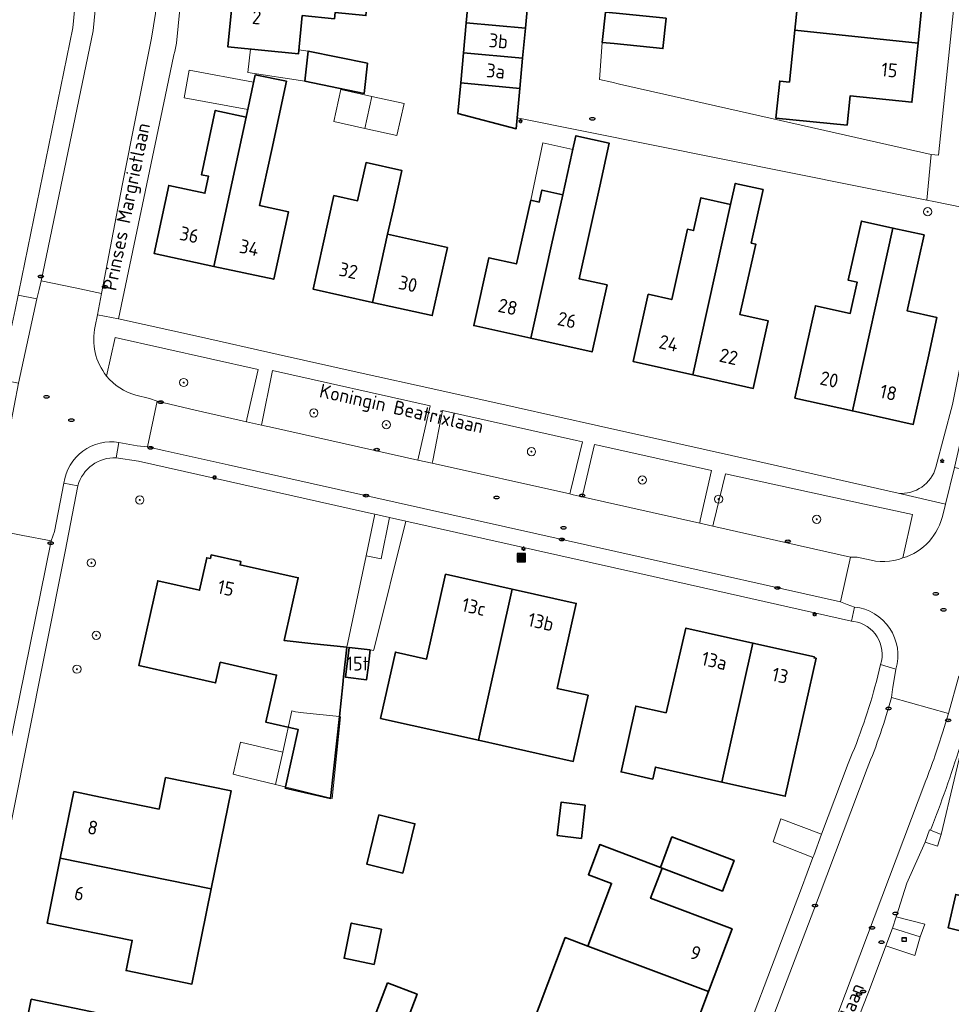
# Model space of a CAD drawing. Header units: metres. Extents: x 152610 to 160096, y 456114 to 462495.
# Tile 52 of 256: x 156184 to 156274, y 458478 to 458574. Entities that reach past the tile are written whole.
import ezdxf
from ezdxf.enums import TextEntityAlignment as Align

# ---------------------------------------------------------------- set-up
doc = ezdxf.new("R2010")
doc.units = ezdxf.units.M
doc.header["$LTSCALE"] = 0.5
doc.layers.get('0').update_dxf_attribs({"linetype": 'CONTINUOUS'})
for name, color, linetype, lineweight in [('B-PV-GR-BEPLANTING_CULTUUR_HEESTERS-GV', 251, 'CONTINUOUS', 18), ('B-PV-GR-BOOM-S', 251, 'CONTINUOUS', 25), ('B-PV-IE-MEUBILAIR-S', 251, 'CONTINUOUS', 25), ('B-PV-IE-MEUBILAIR_WEGMEUBILAIR_AFVALBAK-S', 251, 'CONTINUOUS', 25), ('B-PV-OG-BEBOUWING-GV', 6, 'CONTINUOUS', 35), ('B-PV-OG-BEBOUWING-T18', 1, 'CONTINUOUS', 18), ('B-PV-OG-BEBOUWING_OVERBOUWING-GV', 251, 'CONTINUOUS', 18), ('B-PV-OG-BEBOUWING_SCHUUR-GV', 251, 'CONTINUOUS', 18), ('B-PV-OG-TERREIN_BEGROEID-GV', 251, 'CONTINUOUS', 18), ('B-PV-OG-TOPOGRAFIE-T18', 1, 'CONTINUOUS', 18), ('B-PV-VH-GESLOTENVERHARDING_ASFALT-GV', 251, 'CONTINUOUS', 18), ('B-PV-VH-OPENVERHARDING_BETONSTRAATSTEEN-GV', 251, 'CONTINUOUS', 18), ('B-PV-VH-OPENVERHARDING_STRAATBAKSTEEN-GV', 251, 'CONTINUOUS', 18), ('B-PV-VH-OPENVERHARDING_TEGEL-GV', 251, 'CONTINUOUS', 18)]:
    doc.layers.add(name, color=color, linetype=linetype, lineweight=lineweight)
doc.styles.add('NLCS-ISO', font='NLCS-ISO.ttf')
doc.styles.add('NLCS-ISO-M750-T18', font='NLCS-ISO.ttf', dxfattribs={"height": 1.35})

# ---------------------------------------------------------------- blocks, each defined once
blk = doc.blocks.new('SIE-WEG_AFVALBAK-SO')
h = blk.add_hatch(color=256)
h.dxf.hatch_style = 1
h.paths.add_polyline_path([(-1.5, -1.5), (1.5, -1.5), (1.5, 1.5), (-1.5, 1.5)])
for points in [[(-2, -2), (2, -2), (2, 2), (-2, 2)], [(-1.5, -1.5), (1.5, -1.5), (1.5, 1.5), (-1.5, 1.5)]]:
    blk.add_lwpolyline(points, close=True)
blk = doc.blocks.new('SIE-MEUBILAIR_KAST_ELEKTRA-SO')
for points in [[(-1, 1), (1, 1), (1, 0.84), (-1, 0.84)], [(-1, 0.76), (1, 0.76), (1, -1), (-1, -1)]]:
    blk.add_lwpolyline(points, close=True)
at = {"style": 'NLCS-ISO'}
blk.add_text('et', height=0.75, dxfattribs=at).set_placement((0, 0), align=Align.MIDDLE_CENTER)
blk = doc.blocks.new('SIE-MEUBILAIR_PAAL_LICHTMAST-SO')
for points in [[(-0.62, 0), (-1, 0)], [(-0.71, 0.71), (-0.44, 0.44)], [(0, 1), (0, 0.62)], [(0.44, 0.44), (0.71, 0.71)], [(1, 0), (0.62, 0)], [(-0.71, -0.71), (-0.44, -0.44)], [(0, -0.62), (0, -1)], [(0.44, -0.44), (0.71, -0.71)]]:
    blk.add_lwpolyline(points)
blk.add_circle((0, 0), 0.5)
blk = doc.blocks.new('SIE-MEUBILAIR_PUT_RIOOLPUT-SO')
blk.add_ellipse((0, 0), major_axis=(1.25, 0), ratio=0.54)
blk = doc.blocks.new('SIE-MEUBILAIR_PUT_KOLK-SO')
blk.add_ellipse((0, 0), major_axis=(1.25, 0), ratio=0.54)
at = {"style": 'NLCS-ISO'}
blk.add_text('klk', height=0.75, dxfattribs=at).set_placement((0.03, 0), align=Align.MIDDLE_CENTER)
blk = doc.blocks.new('SIE-MEUBILAIR_PUT_GASPUT-SO')
blk.add_ellipse((0, 0), major_axis=(1.25, 0), ratio=0.54)
at = {"style": 'NLCS-ISO'}
blk.add_text('gas ', height=0.75, dxfattribs=at).set_placement((0.53, 0.16), align=Align.MIDDLE_CENTER)
blk = doc.blocks.new('SGR-BOOM_GBKN-SO')
at = {"linetype": 'ByBlock', "lineweight": 18}
h = blk.add_hatch(color=0, dxfattribs=at)
h.dxf.hatch_style = 1
edge = h.paths.add_edge_path()
edge.add_arc((0, 0), 0.25, 0, 360)
at = {"color": 0, "linetype": 'ByBlock', "lineweight": 18}
for radius in [2, 0.25]:
    blk.add_circle((0, 0), radius, dxfattribs=at)
at = {"color": 0, "linetype": 'ByBlock', "lineweight": 18, "style": 'NLCS-ISO'}
blk.add_attdef('SOORT', (2.5, 0), '', height=1.5, dxfattribs=at)

msp = doc.modelspace()

# ---------------------------------------------------------------- linework, layer by layer
at = {"layer": 'B-PV-GR-BEPLANTING_CULTUUR_HEESTERS-GV', "flags": 128}
msp.add_lwpolyline([(156272.346, 458494.692), (156273.367, 458494.291), (156275.911, 458504.912), (156277.072, 458509.205), (156276.941, 458509.234), (156275.568, 458504.066)], dxfattribs=at)
at = {"layer": 'B-PV-GR-BEPLANTING_CULTUUR_HEESTERS-GV'}
msp.add_lwpolyline([(156275.213, 458502.874, -0.016014), (156272.346, 458494.692)], format="xyb", dxfattribs=at)
at = {"layer": 'B-PV-OG-BEBOUWING-GV', "flags": 128}
for points in [[(156271.663, 458576.645), (156259.68, 458577.888), (156259.127, 458572.553), (156271.115, 458571.31)], [(156211.464, 458576.565), (156204.565, 458577.185), (156203.948, 458570.934), (156210.805, 458570.257), (156211.173, 458573.987), (156214.32, 458573.676), (156214.379, 458574.278), (156217.379, 458573.982), (156217.574, 458575.962)], [(156233.161, 458575.68), (156227.404, 458576.203), (156227.295, 458575.002), (156227.138, 458573.278), (156232.896, 458572.755)], [(156246.588, 458573.718), (156241.729, 458574.212), (156240.682, 458574.319), (156240.382, 458571.37), (156241.542, 458571.252), (156246.288, 458570.769)], [(156232.896, 458572.755), (156227.138, 458573.278), (156226.871, 458570.353), (156232.63, 458569.83)], [(156271.115, 458571.31), (156259.127, 458572.553), (156258.604, 458567.509), (156257.659, 458567.608), (156257.283, 458563.99), (156264.21, 458563.321), (156264.52, 458566.188), (156270.522, 458565.545)], [(156217.533, 458569.351), (156211.749, 458570.533), (156211.435, 458567.589), (156217.219, 458566.407)], [(156232.63, 458569.83), (156226.871, 458570.353), (156226.604, 458567.426), (156232.364, 458566.903)], [(156209.649, 458567.617), (156206.602, 458568.216), (156205.715, 458564.108), (156202.575, 458549.575), (156208.414, 458548.314), (156209.834, 458554.892), (156207.031, 458555.497), (156208.212, 458560.966)], [(156232.364, 458566.903), (156226.604, 458567.426), (156226.333, 458564.458), (156232.007, 458562.977), (156232.102, 458564.025)], [(156205.715, 458564.108), (156202.717, 458564.755), (156201.366, 458558.5), (156202.07, 458558.348), (156201.711, 458556.686), (156198.182, 458557.448), (156196.753, 458550.832), (156202.575, 458549.575)], [(156233.414, 458542.579), (156239.399, 458541.244), (156240.853, 458547.765), (156238.125, 458548.374), (156240.136, 458557.386), (156241.068, 458561.563), (156237.811, 458562.29), (156237.454, 458560.689), (156236.53, 458556.548), (156235.443, 458551.671), (156234.886, 458549.175)], [(156220.016, 458555.074), (156220.864, 458558.909), (156217.391, 458559.68), (156216.567, 458555.96), (156214.271, 458556.473), (156213.716, 458553.984), (156212.24, 458547.363), (156218.025, 458546.073), (156219.49, 458552.697)], [(156253.255, 458557.319), (156252.877, 458555.608), (156249.213, 458539.005), (156255.073, 458537.696), (156256.542, 458544.271), (156253.789, 458544.886), (156255.32, 458551.743), (156254.879, 458551.842), (156256.042, 458557.051), (156253.333, 458557.655), (156253.258, 458557.318)], [(156234.886, 458549.175), (156235.443, 458551.671), (156236.53, 458556.548), (156234.504, 458556.995), (156234.247, 458555.831), (156233.415, 458556.016), (156232.03, 458549.812), (156229.342, 458550.412), (156227.871, 458543.816), (156233.414, 458542.579)], [(156249.213, 458539.005), (156252.877, 458555.608), (156249.99, 458556.252), (156249.278, 458553.062), (156248.677, 458553.196), (156247.146, 458546.342), (156244.853, 458546.854), (156243.391, 458540.305)], [(156268.677, 458553.309), (156265.599, 458553.99), (156264.32, 458548.216), (156265.196, 458548.022), (156264.525, 458544.993), (156261.133, 458545.744), (156259.141, 458536.75), (156264.733, 458535.511)], [(156225.311, 458551.399), (156219.49, 458552.697), (156218.025, 458546.073), (156223.835, 458544.778)], [(156271.701, 458552.639), (156268.677, 458553.309), (156264.733, 458535.511), (156270.659, 458534.198), (156272.095, 458540.681), (156272.962, 458544.596), (156270.062, 458545.238)], [(156202.24, 458521.134), (156201.88, 458521.214), (156201.18, 458518.052), (156197.124, 458518.968), (156195.263, 458510.729), (156202.745, 458509.039), (156203.198, 458511.042), (156208.689, 458509.8), (156207.648, 458505.196), (156210.799, 458504.484), (156209.538, 458498.909), (156209.51, 458498.788), (156213.943, 458497.785), (156214.796, 458505.758), (156215.13, 458508.878), (156215.208, 458509.608), (156215.518, 458512.505), (156212.011, 458512.88), (156209.431, 458513.156), (156210.786, 458519.266), (156205.122, 458520.521), (156205.196, 458520.857), (156202.32, 458521.495)], [(156228.32, 458503.457), (156231.609, 458518.163), (156225.138, 458519.614), (156223.285, 458511.35), (156220.251, 458512.03), (156218.813, 458505.575)], [(156231.609, 458518.163), (156228.32, 458503.457), (156237.563, 458501.397), (156239.004, 458507.825), (156235.989, 458508.501), (156237.843, 458516.766)], [(156252.029, 458499.379), (156255.053, 458512.907), (156248.517, 458514.372), (156246.601, 458506.122), (156243.649, 458506.783), (156242.209, 458500.363), (156245.291, 458499.672), (156245.551, 458500.832)], [(156217.795, 458512.236), (156215.744, 458512.484), (156215.394, 458509.586), (156217.445, 458509.338), (156217.583, 458510.484)], [(156255.053, 458512.907), (156252.029, 458499.379), (156258.191, 458497.998), (156261.202, 458511.425), (156261.007, 458511.469), (156261.029, 458511.567)], [(156202.328, 458488.974), (156204.266, 458498.523), (156197.877, 458499.82), (156197.254, 458496.753), (156191.529, 458497.922), (156188.955, 458498.448), (156187.634, 458491.983)], [(156238.731, 458497.141), (156236.379, 458497.422), (156235.997, 458494.183), (156238.349, 458493.903)], [(156220.982, 458490.519), (156222.153, 458495.329), (156218.641, 458496.184), (156217.47, 458491.375)], [(156246.035, 458491.067), (156240.14, 458493.294), (156239.033, 458490.366), (156241.285, 458489.515), (156238.981, 458483.415), (156250.712, 458478.982), (156253.017, 458485.081), (156245.093, 458488.076), (156246.2, 458491.004)], [(156246.2, 458491.004), (156252.076, 458488.775), (156253.207, 458491.754), (156247.166, 458494.046), (156246.035, 458491.067)], [(156187.634, 458491.983), (156186.342, 458485.661), (156194.641, 458483.966), (156194.04, 458481.026), (156200.449, 458479.717), (156202.328, 458488.974)], [(156281.255, 458486.98), (156274.796, 458488.44), (156274.059, 458485.181), (156280.494, 458483.614)], [(156218.191, 458481.631), (156218.885, 458485.05), (156215.945, 458485.647), (156215.251, 458482.228)], [(156239.399, 458473.022), (156240.483, 458475.873), (156248.406, 458472.879), (156250.712, 458478.982), (156238.981, 458483.415), (156236.773, 458484.249), (156233.392, 458475.306), (156235.598, 458474.467)], [(156219.487, 458479.831), (156217.774, 458475.325), (156220.648, 458474.232), (156222.362, 458478.738)], [(156184.798, 458478.245), (156183.775, 458473.279), (156195.867, 458470.788), (156195.304, 458467.97), (156202.224, 458466.587), (156203.124, 458471.086), (156196.644, 458472.381), (156197.301, 458475.669)]]:
    msp.add_lwpolyline(points, close=True, dxfattribs=at)
at = {"layer": 'B-PV-OG-BEBOUWING_OVERBOUWING-GV', "flags": 128}
for points in [[(156210.805, 458570.257), (156206.135, 458570.718), (156205.878, 458568.443), (156211.435, 458567.589), (156211.749, 458570.533), (156210.844, 458570.653)], [(156206.451, 458567.516), (156200.173, 458568.68), (156199.673, 458565.981), (156205.871, 458564.833)], [(156221.092, 458565.423), (156217.96, 458566.121), (156217.265, 458562.998), (156220.396, 458562.3)], [(156237.509, 458560.935), (156234.613, 458561.596), (156233.415, 458556.016), (156234.247, 458555.831), (156234.504, 458556.995), (156236.53, 458556.548), (156237.454, 458560.689)], [(156210.529, 458506.214), (156210.182, 458506.31), (156209.283, 458502.294), (156208.577, 458499.145), (156214.097, 458497.793), (156214.319, 458500), (156214.896, 458505.741), (156214.796, 458505.758), (156211.289, 458506.133)]]:
    msp.add_lwpolyline(points, close=True, dxfattribs=at)
at = {"layer": 'B-PV-OG-BEBOUWING_SCHUUR-GV', "flags": 128}
for points in [[(156217.265, 458562.998), (156217.96, 458566.121), (156214.947, 458566.792), (156214.251, 458563.669)], [(156208.577, 458499.145), (156209.283, 458502.294), (156205.172, 458503.252), (156204.471, 458500.15), (156205.084, 458500)]]:
    msp.add_lwpolyline(points, close=True, dxfattribs=at)
at = {"layer": 'B-PV-OG-TERREIN_BEGROEID-GV', "flags": 128}
for points in [[(156194.995, 458537.023), (156196.323, 458536.7), (156197.047, 458536.442), (156200.765, 458535.567), (156205.742, 458534.454), (156205.798, 458534.706), (156206.877, 458539.542), (156192.972, 458542.645), (156192.137, 458538.904)], [(156269.643, 458521.19), (156270.592, 458525.423), (156265.908, 458526.425), (156252.387, 458529.385), (156251.214, 458524.57)], [(156251.214, 458524.57), (156251.147, 458524.294), (156264.552, 458521.286), (156265.18, 458521.272), (156266.104, 458521.089)]]:
    msp.add_lwpolyline(points, dxfattribs=at)
for points in [[(156208.289, 458533.885), (156222.437, 458530.722), (156223.636, 458535.993), (156208.298, 458539.431), (156207.211, 458534.126)], [(156223.876, 458530.671), (156223.825, 458530.412), (156237.217, 458527.419), (156237.281, 458527.679), (156238.469, 458532.491), (156237.868, 458532.625), (156224.831, 458535.535)], [(156249.926, 458524.857), (156251.016, 458529.691), (156240.245, 458532.095), (156239.635, 458532.231), (156238.484, 458527.411), (156238.421, 458527.149), (156249.864, 458524.582)], [(156215.744, 458512.484), (156217.795, 458512.236), (156218.128, 458512.196), (156218.176, 458512.376), (156221.251, 458524.788), (156219.676, 458525.139), (156218.85, 458521.104), (156217.397, 458521.41), (156215.518, 458512.505)], [(156260.965, 458492.233), (156261.737, 458494.298), (156257.777, 458495.811), (156257.03, 458493.57), (156260.889, 458492.029)], [(156268.981, 458486.253), (156268.628, 458485.16), (156271.322, 458484.307), (156271.769, 458485.556)]]:
    msp.add_lwpolyline(points, close=True, dxfattribs=at)
at = {"layer": 'B-PV-OG-TERREIN_BEGROEID-GV'}
for points in [[(156192.137, 458538.904, 0.155074), (156194.995, 458537.023)], [(156266.104, 458521.089, 0.166997), (156269.643, 458521.19)]]:
    msp.add_lwpolyline(points, format="xyb", dxfattribs=at)
at = {"layer": 'B-PV-VH-GESLOTENVERHARDING_ASFALT-GV', "flags": 128}
msp.add_lwpolyline([(156185.773, 458548.182), (156189.084, 458547.481), (156191.651, 458546.943), (156193.666, 458557.432), (156196.518, 458571.793), (156196.909, 458574.179), (156200.086, 458606.833), (156200.219, 458608.245), (156197.447, 458608.535), (156194.352, 458608.949), (156190.837, 458572.514), (156185.916, 458548.906)], close=True, dxfattribs=at)
at = {"layer": 'B-PV-VH-OPENVERHARDING_BETONSTRAATSTEEN-GV', "flags": 128}
for points in [[(156233.161, 458575.68), (156232.896, 458572.755), (156232.63, 458569.83), (156232.364, 458566.903), (156232.102, 458564.025), (156271.979, 458556.017), (156272.405, 458560.453), (156242.071, 458567.324), (156241.305, 458567.498), (156240.122, 458567.767), (156240.382, 458571.37), (156240.682, 458574.319)], [(156278.357, 458524.528), (156279.163, 458528.609), (156279.251, 458529.002), (156278.995, 458529.058), (156274.683, 458529.998), (156273.796, 458526.443), (156273.56, 458525.497)], [(156266.104, 458521.089), (156265.18, 458521.272), (156264.552, 458521.286), (156263.566, 458516.92), (156264.217, 458516.671), (156264.227, 458516.667), (156264.937, 458516.418)], [(156268.969, 458510.383), (156268.661, 458508.59), (156268.635, 458508.388), (156268.535, 458507.609), (156274.079, 458506.053), (156275.093, 458509.689)], [(156273.539, 458504.273), (156274.079, 458506.053), (156268.535, 458507.609)], [(156266.159, 458500.692), (156261.488, 458488.317), (156253.977, 458468.546), (156253.597, 458467.546), (156253.764, 458467.489), (156259.013, 458465.48)], [(156259.013, 458465.48), (156271.882, 458499.531)]]:
    msp.add_lwpolyline(points, dxfattribs=at)
at = {"layer": 'B-PV-VH-OPENVERHARDING_BETONSTRAATSTEEN-GV'}
for points in [[(156273.56, 458525.497, -0.272626), (156269.643, 458521.19)], [(156269.643, 458521.19, -0.166997), (156266.104, 458521.089)], [(156264.937, 458516.418, -0.466965), (156268.969, 458510.383)], [(156268.535, 458507.609, -0.031263), (156266.159, 458500.692)], [(156271.882, 458499.531, 0.016178), (156273.539, 458504.273)]]:
    msp.add_lwpolyline(points, format="xyb", dxfattribs=at)
at = {"layer": 'B-PV-VH-OPENVERHARDING_BETONSTRAATSTEEN-GV', "flags": 128}
msp.add_lwpolyline([(156267.995, 458483.445), (156270.796, 458482.513), (156271.322, 458484.307), (156268.628, 458485.16)], close=True, dxfattribs=at)
at = {"layer": 'B-PV-VH-OPENVERHARDING_STRAATBAKSTEEN-GV', "flags": 128}
for points in [[(156191.034, 458543.741), (156191.252, 458544.871), (156191.651, 458546.943), (156189.084, 458547.481), (156185.773, 458548.182), (156185.56, 458547.334), (156185.338, 458546.408), (156183.568, 458538.191), (156181.008, 458524.973), (156180.904, 458523.995), (156183.973, 458523.393), (156186.727, 458522.865), (156187.08, 458523.778), (156187.983, 458528.478)], [(156193.341, 458532.427), (156195.109, 458532.114), (156196.117, 458531.997), (156197.047, 458536.442), (156196.323, 458536.7), (156194.995, 458537.023)], [(156193.08, 458530.929), (156193.341, 458532.427)], [(156187.983, 458528.478), (156189.351, 458528.218)], [(156264.937, 458516.418), (156264.651, 458515.044), (156264.863, 458515.009)], [(156267.47, 458510.819), (156268.969, 458510.383)]]:
    msp.add_lwpolyline(points, dxfattribs=at)
for points in [[(156181.967, 458538.518), (156183.568, 458538.191), (156185.338, 458546.408), (156183.514, 458546.778), (156183.225, 458545.342), (156182.767, 458543.063), (156179.904, 458544.108), (156179.248, 458542.712), (156179.87, 458542.562), (156181.39, 458542.225), (156181.048, 458540.705), (156180.879, 458540.093), (156182.206, 458539.755)], [(156197.047, 458536.442), (156196.117, 458531.997), (156197.851, 458531.605), (156203.959, 458530.26), (156244.456, 458521.199), (156263.566, 458516.92), (156264.552, 458521.286), (156251.147, 458524.294), (156249.864, 458524.582), (156238.421, 458527.149), (156237.556, 458527.343), (156237.217, 458527.419), (156223.825, 458530.412), (156222.437, 458530.722), (156208.289, 458533.885), (156207.211, 458534.126), (156205.742, 458534.454), (156200.765, 458535.567)], [(156186.727, 458522.865), (156183.973, 458523.393), (156180.904, 458523.995), (156179.967, 458519.166), (156170.117, 458470.958), (156169.717, 458469.022), (156172.659, 458468.395), (156175.58, 458467.818), (156175.942, 458469.673)]]:
    msp.add_lwpolyline(points, close=True, dxfattribs=at)
at = {"layer": 'B-PV-VH-OPENVERHARDING_STRAATBAKSTEEN-GV'}
for points in [[(156192.137, 458538.904, -0.23212), (156191.034, 458543.741)], [(156194.995, 458537.023, -0.155074), (156192.137, 458538.904)], [(156193.341, 458532.427, 0.425195), (156187.983, 458528.478)], [(156187.983, 458528.478, -0.425195), (156193.341, 458532.427)], [(156189.351, 458528.218, -0.357807), (156193.08, 458530.929)], [(156268.969, 458510.383, 0.466965), (156264.937, 458516.418)], [(156264.863, 458515.009, -0.46474), (156267.47, 458510.819)]]:
    msp.add_lwpolyline(points, format="xyb", dxfattribs=at)
at = {"layer": 'B-PV-VH-OPENVERHARDING_TEGEL-GV', "flags": 128}
for points in [[(156192.356, 458609.126), (156191.435, 458599.58), (156188.852, 458572.801), (156183.582, 458547.109), (156183.514, 458546.778), (156185.338, 458546.408), (156185.56, 458547.334), (156185.773, 458548.182), (156185.916, 458548.906), (156190.837, 458572.514), (156194.352, 458608.949)], [(156202.497, 458607.95), (156200.542, 458608.211), (156200.219, 458608.245), (156200.086, 458606.833), (156196.909, 458574.179), (156196.518, 458571.793), (156193.666, 458557.432), (156191.651, 458546.943), (156191.252, 458544.871), (156193.296, 458544.475), (156197.843, 458566.106), (156198.693, 458570.15), (156198.764, 458570.487), (156198.932, 458571.288), (156199.55, 458577.636), (156200.153, 458583.84), (156200.756, 458590.044), (156201.359, 458596.247), (156202.162, 458604.509)], [(156193.341, 458532.427), (156193.08, 458530.929), (156195.234, 458530.6), (156217.337, 458525.662), (156218.26, 458525.456), (156219.676, 458525.139), (156221.251, 458524.788), (156244.052, 458519.693), (156264.651, 458515.044), (156264.937, 458516.418), (156264.227, 458516.667), (156264.217, 458516.671), (156263.566, 458516.92), (156244.456, 458521.199), (156203.959, 458530.26), (156197.851, 458531.605), (156196.117, 458531.997), (156195.109, 458532.114)], [(156189.351, 458528.218), (156187.983, 458528.478), (156187.08, 458523.778), (156186.727, 458522.865), (156175.942, 458469.673), (156175.58, 458467.818), (156175.042, 458465.215), (156172.976, 458455.209), (156174.666, 458454.878), (156175.189, 458457.435), (156177.624, 458469.333), (156184.329, 458502.935), (156188.099, 458521.823)], [(156217.397, 458521.41), (156218.85, 458521.104), (156219.676, 458525.139), (156218.26, 458525.456)], [(156271.802, 458493.527), (156273.009, 458493.139), (156273.367, 458494.291), (156272.346, 458494.692), (156272.221, 458494.742)]]:
    msp.add_lwpolyline(points, close=True, dxfattribs=at)
for points in [[(156277.572, 458603.714), (156273.097, 458560.387), (156272.405, 458560.453), (156271.979, 458556.017), (156272.664, 458555.88), (156278.195, 458554.769)], [(156279.944, 458554.418), (156278.914, 458554.625), (156278.195, 458554.769), (156274.465, 458536.134), (156272.863, 458530.038)], [(156269.181, 458527.49), (156273.796, 458526.443), (156274.683, 458529.998), (156275.963, 458535.692), (156279.944, 458554.418)], [(156273.56, 458525.497), (156273.796, 458526.443), (156269.181, 458527.49), (156266.171, 458528.193), (156255.71, 458530.547), (156247.739, 458532.326), (156240.021, 458534.049), (156231.915, 458535.858), (156224.491, 458537.514), (156216.525, 458539.291), (156208.835, 458541.007), (156201.097, 458542.734), (156193.296, 458544.475), (156191.252, 458544.871), (156191.034, 458543.741)], [(156192.137, 458538.904), (156192.972, 458542.645), (156206.877, 458539.542), (156205.798, 458534.706), (156205.742, 458534.454), (156207.211, 458534.126), (156208.298, 458539.431), (156223.636, 458535.993), (156222.437, 458530.722), (156223.825, 458530.412)], [(156223.825, 458530.412), (156223.876, 458530.671), (156224.831, 458535.535), (156237.868, 458532.625), (156238.469, 458532.491), (156237.281, 458527.679), (156237.217, 458527.419), (156237.556, 458527.343), (156238.421, 458527.149), (156238.484, 458527.411), (156239.635, 458532.231), (156240.245, 458532.095), (156251.016, 458529.691), (156249.926, 458524.857), (156249.864, 458524.582), (156251.147, 458524.294), (156251.214, 458524.57), (156252.387, 458529.385), (156265.908, 458526.425), (156270.592, 458525.423), (156269.643, 458521.19)], [(156267.47, 458510.819), (156267.063, 458509.175)], [(156268.535, 458507.609), (156268.635, 458508.388), (156268.661, 458508.59), (156268.969, 458510.383), (156267.47, 458510.819)], [(156275.568, 458504.066), (156276.941, 458509.234), (156275.093, 458509.689), (156274.079, 458506.053), (156273.539, 458504.273)], [(156264.312, 458501.185), (156261.737, 458494.298), (156260.965, 458492.233), (156260.889, 458492.029), (156259.777, 458489.057), (156251.889, 458468.288), (156246.533, 458454.368), (156246.409, 458454.096), (156248.107, 458453.337), (156253.198, 458466.825), (156253.597, 458467.546), (156253.977, 458468.546), (156261.488, 458488.317), (156266.159, 458500.692)], [(156271.882, 458499.531), (156259.013, 458465.48), (156258.966, 458464.916), (156258.481, 458463.505), (156260.193, 458462.846), (156263.457, 458471.464), (156265.759, 458477.542), (156266.286, 458478.933), (156266.549, 458479.627), (156267.855, 458483.076)], [(156267.855, 458483.076), (156267.995, 458483.445), (156268.628, 458485.16), (156268.981, 458486.253), (156270.043, 458489.536), (156271.802, 458493.527), (156272.221, 458494.742), (156272.346, 458494.692)]]:
    msp.add_lwpolyline(points, dxfattribs=at)
at = {"layer": 'B-PV-VH-OPENVERHARDING_TEGEL-GV'}
for points in [[(156191.034, 458543.741, 0.23212), (156192.137, 458538.904)], [(156272.863, 458530.038, -0.361536), (156269.181, 458527.49)], [(156269.643, 458521.19, 0.272626), (156273.56, 458525.497)], [(156267.063, 458509.175, -0.037686), (156264.312, 458501.185)], [(156266.159, 458500.692, 0.031263), (156268.535, 458507.609)], [(156273.539, 458504.273, -0.016178), (156271.882, 458499.531)], [(156272.346, 458494.692, 0.016014), (156275.213, 458502.874)]]:
    msp.add_lwpolyline(points, format="xyb", dxfattribs=at)

# ---------------------------------------------------------------- block references
at = {"layer": 'B-PV-GR-BOOM-S', "xscale": 0.2, "yscale": 0.2, "zscale": 0.2}
for p in [(156272.055, 458554.892), (156199.641, 458538.27), (156212.31, 458535.31), (156219.364, 458534.162), (156233.49, 458531.545), (156244.286, 458528.779), (156195.367, 458526.839), (156251.712, 458526.915), (156261.258, 458524.956), (156190.66, 458520.72), (156191.131, 458513.66), (156189.248, 458510.366)]:
    msp.add_blockref('SGR-BOOM_GBKN-SO', p, dxfattribs=at)
at = {"layer": 'B-PV-IE-MEUBILAIR-S', "xscale": 0.2, "yscale": 0.2, "zscale": 0.2}
for name, p in [('SIE-MEUBILAIR_PAAL_LICHTMAST-SO', (156232.424, 458563.71)), ('SIE-MEUBILAIR_PUT_RIOOLPUT-SO', (156239.419, 458563.941)), ('SIE-MEUBILAIR_PUT_KOLK-SO', (156185.732, 458548.594)), ('SIE-MEUBILAIR_PUT_KOLK-SO', (156191.978, 458547.59)), ('SIE-MEUBILAIR_PUT_RIOOLPUT-SO', (156186.285, 458536.875)), ('SIE-MEUBILAIR_PUT_KOLK-SO', (156197.405, 458536.348)), ('SIE-MEUBILAIR_PUT_RIOOLPUT-SO', (156188.706, 458534.603)), ('SIE-MEUBILAIR_PUT_KOLK-SO', (156196.411, 458531.923)), ('SIE-MEUBILAIR_PUT_KOLK-SO', (156218.425, 458531.734)), ('SIE-MEUBILAIR_PAAL_LICHTMAST-SO', (156273.468, 458530.638)), ('SIE-MEUBILAIR_PAAL_LICHTMAST-SO', (156202.647, 458529.029)), ('SIE-MEUBILAIR_PUT_KOLK-SO', (156217.388, 458527.261)), ('SIE-MEUBILAIR_PUT_RIOOLPUT-SO', (156230.095, 458527.075)), ('SIE-MEUBILAIR_PUT_KOLK-SO', (156238.421, 458527.269)), ('SIE-MEUBILAIR_PUT_RIOOLPUT-SO', (156236.615, 458524.136)), ('SIE-MEUBILAIR_PUT_KOLK-SO', (156236.448, 458522.998)), ('SIE-MEUBILAIR_PUT_KOLK-SO', (156258.451, 458522.814)), ('SIE-MEUBILAIR_PUT_KOLK-SO', (156186.696, 458522.633)), ('SIE-MEUBILAIR_PAAL_LICHTMAST-SO', (156232.71, 458522.097)), ('SIE-MEUBILAIR_PUT_KOLK-SO', (156257.44, 458518.275)), ('SIE-MEUBILAIR_PUT_RIOOLPUT-SO', (156272.844, 458517.7)), ('SIE-MEUBILAIR_PUT_RIOOLPUT-SO', (156273.603, 458516.142)), ('SIE-MEUBILAIR_PAAL_LICHTMAST-SO', (156261.054, 458515.721)), ('SIE-MEUBILAIR_PUT_KOLK-SO', (156268.254, 458506.533)), ('SIE-MEUBILAIR_PUT_KOLK-SO', (156274.054, 458505.394)), ('SIE-MEUBILAIR_PUT_KOLK-SO', (156261.086, 458487.352)), ('SIE-MEUBILAIR_PUT_RIOOLPUT-SO', (156268.914, 458486.597)), ('SIE-MEUBILAIR_PUT_KOLK-SO', (156266.64, 458485.201)), ('SIE-MEUBILAIR_PUT_RIOOLPUT-SO', (156267.562, 458483.789)), ('SIE-MEUBILAIR_KAST_ELEKTRA-SO', (156269.767, 458484.054)), ('SIE-MEUBILAIR_PUT_GASPUT-SO', (156265.37, 458478.749)), ('SIE-MEUBILAIR_PUT_GASPUT-SO', (156265.784, 458479.001))]:
    msp.add_blockref(name, p, dxfattribs=at)
at = {"layer": 'B-PV-IE-MEUBILAIR_WEGMEUBILAIR_AFVALBAK-S', "xscale": 0.2, "yscale": 0.2, "zscale": 0.2}
msp.add_blockref('SIE-WEG_AFVALBAK-SO', (156232.514, 458521.222), dxfattribs=at)

# ---------------------------------------------------------------- texts
at = {"layer": 'B-PV-OG-BEBOUWING-T18', "style": 'NLCS-ISO-M750-T18'}
for s, rotation, p in [('2', 354.4, (156206.744, 458573.814)), ('3b', 354.8, (156230.273, 458571.519)), ('3a', 354.8, (156230.007, 458568.593)), ('15', 354.1, (156268.332, 458568.683)), ('36', 347.8, (156200.192, 458552.647)), ('34', 347.8, (156206.022, 458551.388)), ('32', 347.5, (156215.677, 458549.158)), ('30', 347.5, (156221.474, 458547.866)), ('28', 347.4, (156231.187, 458545.637)), ('26', 347.5, (156236.951, 458544.352)), ('24', 347.4, (156246.847, 458542.095)), ('22', 347.4, (156252.688, 458540.79)), ('20', 347.5, (156262.478, 458538.571)), ('18', 347.5, (156268.237, 458537.295)), ('15', 347.5, (156203.755, 458518.264)), ('13c', 347.4, (156227.887, 458516.435)), ('13b', 347.4, (156234.417, 458514.972)), ('13a', 347.4, (156251.293, 458511.188)), ('13', 347.4, (156257.701, 458509.751)), ('8', 348.4, (156190.791, 458494.946)), ('6', 348.4, (156189.483, 458488.543)), ('9', 339.3, (156249.46, 458482.741))]:
    msp.add_text(s, height=1.35, rotation=rotation, dxfattribs=at).set_placement(p, align=Align.MIDDLE)
msp.add_text('15t', height=1.35, dxfattribs=at).set_placement((156216.595, 458510.911), align=Align.MIDDLE)
at = {"layer": 'B-PV-OG-TOPOGRAFIE-T18', "style": 'NLCS-ISO-M750-T18'}
for s, rotation, p in [('Prinses Margrietlaan', 78.4, (156194.26, 458555.341)), ('Koningin Beatrixlaan', 347.4, (156220.809, 458535.541)), ('Prinses Irenelaan', 69, (156262.787, 458473.203))]:
    msp.add_text(s, height=1.35, rotation=rotation, dxfattribs=at).set_placement(p, align=Align.MIDDLE)

doc.saveas('drawing.dxf')
